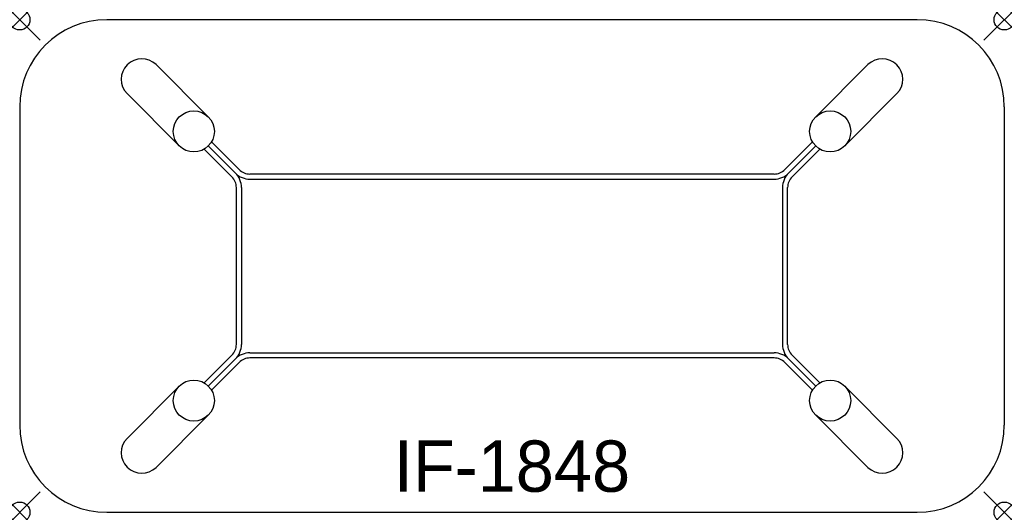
# Model space of a CAD drawing. Header units: inches. Extents: x 0 to 48, y -24 to 0.
import ezdxf
from ezdxf.enums import TextEntityAlignment as Align

# ---------------------------------------------------------------- set-up
doc = ezdxf.new("R2010")
doc.units = ezdxf.units.IN
doc.header["$PDMODE"] = 35
doc.layers.add('AFUCH-P', color=2, linetype='Continuous')
doc.layers.add('AFUCH-P-TN', color=2, linetype='Continuous')

msp = doc.modelspace()

# ---------------------------------------------------------------- linework, layer by layer
at = {"layer": 'AFUCH-P'}
for p, q in [((43.75, 0), (4.25, 0)), ((9.196, -4.736), (6.647, -2.188)), ((38.804, -4.736), (41.353, -2.188)), ((7.782, -6.151), (5.233, -3.602)), ((40.218, -6.151), (42.767, -3.602)), ((0, -4.25), (0, -19.75)), ((48, -4.25), (48, -19.75)), ((9.196, -6.151), (10.52, -7.475)), ((9.35, -5.951), (10.697, -7.298)), ((38.65, -5.951), (37.303, -7.298)), ((38.804, -6.151), (37.48, -7.475)), ((10.343, -7.652), (8.997, -6.305)), ((37.657, -7.652), (39.003, -6.305)), ((36.773, -7.518), (11.227, -7.518)), ((11.227, -7.768), (36.773, -7.768)), ((10.563, -15.818), (10.563, -8.182)), ((10.813, -8.182), (10.813, -15.818)), ((37.187, -8.182), (37.187, -15.818)), ((37.437, -15.818), (37.437, -8.182)), ((11.227, -16.232), (36.773, -16.232)), ((10.343, -16.348), (8.997, -17.695)), ((9.196, -17.849), (10.52, -16.525)), ((9.35, -18.049), (10.697, -16.702)), ((36.773, -16.482), (11.227, -16.482)), ((38.65, -18.049), (37.303, -16.702)), ((38.804, -17.849), (37.48, -16.525)), ((37.657, -16.348), (39.003, -17.695)), ((7.782, -17.849), (5.233, -20.398)), ((40.218, -17.849), (42.767, -20.398)), ((9.196, -19.264), (6.647, -21.812)), ((38.804, -19.264), (41.353, -21.812)), ((4.25, -24), (43.75, -24))]:
    msp.add_line(p, q, dxfattribs=at)
for centre in [(8.489, -5.444), (39.511, -5.444), (8.489, -18.556), (39.511, -18.556)]:
    msp.add_circle(centre, 1, dxfattribs=at)
for centre, radius, start, end in [((4.25, -4.25), 4.25, 90, 180), ((43.75, -4.25), 4.25, 0, 90), ((5.95, -2.905), 1, 45.7852, 224.2148), ((42.05, -2.905), 1, 315.7852, 134.2148), ((9.813, -8.182), 0.75, 0, 45), ((9.813, -8.182), 1, 0, 45), ((11.227, -6.768), 1, 225, 270), ((11.227, -6.768), 0.75, 225, 270), ((36.773, -6.768), 0.75, 270, 315), ((36.773, -6.768), 1, 270, 315), ((38.187, -8.182), 1, 135, 180), ((38.187, -8.182), 0.75, 135, 180), ((9.813, -15.818), 0.75, 315, 0), ((9.813, -15.818), 1, 315, 0), ((38.187, -15.818), 1, 180, 225), ((38.187, -15.818), 0.75, 180, 225), ((11.227, -17.232), 1, 90, 135), ((36.773, -17.232), 1, 45, 90), ((11.227, -17.232), 0.75, 90, 135), ((36.773, -17.232), 0.75, 45, 90), ((4.25, -19.75), 4.25, 180, 270), ((43.75, -19.75), 4.25, 270, 0), ((5.95, -21.095), 1, 135.7852, 314.2148), ((42.05, -21.095), 1, 225.7852, 44.2148)]:
    msp.add_arc(centre, radius, start, end, dxfattribs=at)
for p in [(0, 0), (48, 0), (0, -24), (48, -24)]:
    msp.add_point(p, dxfattribs=at)

# ---------------------------------------------------------------- texts
at = {"layer": 'AFUCH-P-TN'}
msp.add_text('IF-1848', height=2.5, dxfattribs=at).set_placement((24, -23), align=Align.CENTER)

doc.saveas('drawing.dxf')
